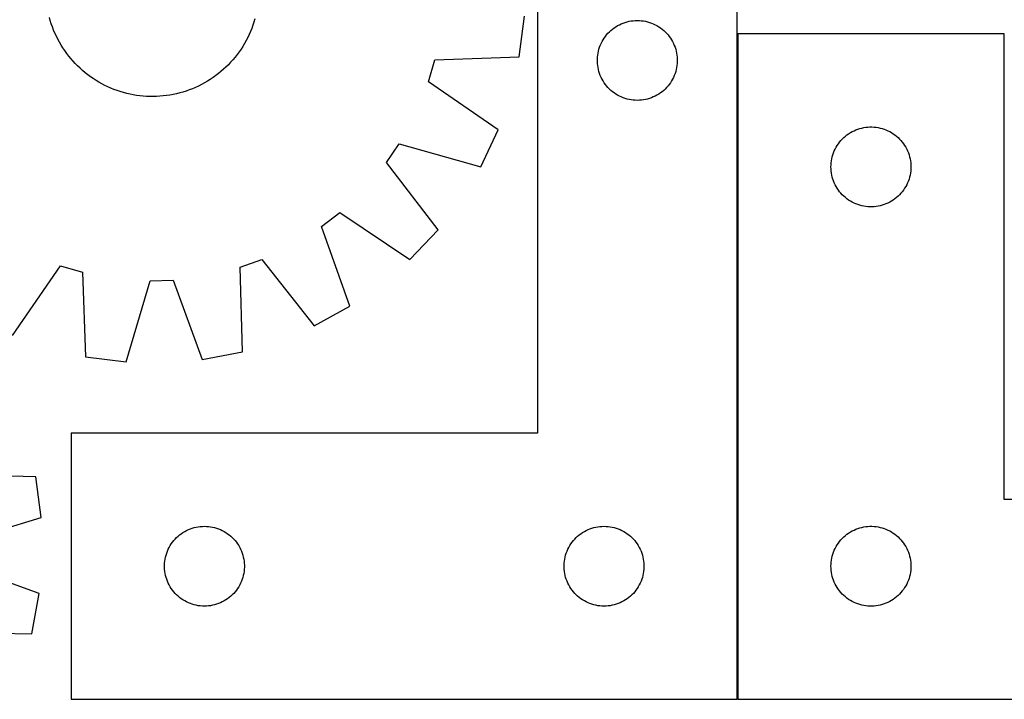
# Model space of a CAD drawing. Header units: millimetres. Extents: x 7 to 1493, y 8 to 2993.
# Tile 10 of 12: x 826 to 1195, y 2583 to 2838. Entities that reach past the tile are written whole.
import ezdxf

# ---------------------------------------------------------------- set-up
doc = ezdxf.new("R2010")
doc.units = ezdxf.units.MM
doc.layers.add('COMMON', color=5, linetype='CONTINUOUS', true_color=0x0000ff)
doc.layers.add('CUT', color=7, linetype='CONTINUOUS', true_color=0x000000)

msp = doc.modelspace()

# ---------------------------------------------------------------- linework, layer by layer
at = {"layer": 'COMMON'}
msp.add_line((1095.281132, 2833.000555), (1095.281132, 2583.000555), dxfattribs=at)
at = {"layer": 'CUT'}
for p, q in [((1020.181132, 2883.000555), (1020.181132, 2683.000555)), ((1095.181132, 2583.000555), (1095.181132, 2883.000555)), ((837.321626, 2837.941757), (836.979707, 2839.15093)), ((1013.37592, 2824.371242), (1015.29381, 2839.637291)), ((837.701358, 2836.743922), (837.321626, 2837.941757)), ((838.118527, 2835.558604), (837.701358, 2836.743922)), ((838.572722, 2834.386976), (838.118527, 2835.558604)), ((912.952128, 2835.02229), (912.481187, 2833.857292)), ((913.386243, 2836.201506), (912.952128, 2835.02229)), ((913.783104, 2837.393777), (913.386243, 2836.201506)), ((914.142319, 2838.597924), (913.783104, 2837.393777)), ((1048.37199, 2834.762352), (1048.989816, 2835.22598)), ((1048.989816, 2835.22598), (1049.630689, 2835.657189)), ((1049.630689, 2835.657189), (1050.292911, 2836.054834)), ((1050.292911, 2836.054834), (1050.974725, 2836.417861)), ((1050.974725, 2836.417861), (1051.674324, 2836.745309)), ((1051.674324, 2836.745309), (1052.389851, 2837.036308)), ((1052.389851, 2837.036308), (1053.11941, 2837.290086)), ((1053.11941, 2837.290086), (1053.861065, 2837.505971)), ((1053.861065, 2837.505971), (1054.612851, 2837.683391)), ((1054.612851, 2837.683391), (1055.372773, 2837.821874)), ((1055.372773, 2837.821874), (1056.138817, 2837.921053)), ((1056.138817, 2837.921053), (1056.908951, 2837.980667)), ((1056.908951, 2837.980667), (1057.681132, 2838.000555)), ((1057.681132, 2838.000555), (1058.453313, 2837.980667)), ((1058.453313, 2837.980667), (1059.223447, 2837.921053)), ((1059.223447, 2837.921053), (1059.989491, 2837.821874)), ((1059.989491, 2837.821874), (1060.749413, 2837.683391)), ((1060.749413, 2837.683391), (1061.501199, 2837.505971)), ((1061.501199, 2837.505971), (1062.242855, 2837.290086)), ((1062.242855, 2837.290086), (1062.972413, 2837.036308)), ((1062.972413, 2837.036308), (1063.687941, 2836.745309)), ((1063.687941, 2836.745309), (1064.387539, 2836.417861)), ((1064.387539, 2836.417861), (1065.069353, 2836.054834)), ((1065.069353, 2836.054834), (1065.731575, 2835.657189)), ((1065.731575, 2835.657189), (1066.372449, 2835.22598)), ((1066.372449, 2835.22598), (1066.990274, 2834.762352)), ((839.063495, 2833.230192), (838.572722, 2834.386976)), ((839.590361, 2832.089394), (839.063495, 2833.230192)), ((840.1528, 2830.965709), (839.590361, 2832.089394)), ((911.430722, 2831.574532), (910.852235, 2830.459023)), ((911.973884, 2832.707661), (911.430722, 2831.574532)), ((912.481187, 2833.857292), (911.973884, 2832.707661)), ((1044.821413, 2830.722447), (1045.235977, 2831.374211)), ((1045.235977, 2831.374211), (1045.683543, 2832.003769)), ((1045.683543, 2832.003769), (1046.162925, 2832.609453)), ((1046.162925, 2832.609453), (1046.672852, 2833.189655)), ((1046.672852, 2833.189655), (1047.21197, 2833.742838)), ((1047.21197, 2833.742838), (1047.77885, 2834.267534)), ((1047.77885, 2834.267534), (1048.37199, 2834.762352)), ((1066.990274, 2834.762352), (1067.583414, 2834.267534)), ((1067.583414, 2834.267534), (1068.150294, 2833.742838)), ((1068.150294, 2833.742838), (1068.689413, 2833.189655)), ((1068.689413, 2833.189655), (1069.199339, 2832.609453)), ((1069.199339, 2832.609453), (1069.678721, 2832.003769)), ((1069.678721, 2832.003769), (1070.126287, 2831.374211)), ((1070.126287, 2831.374211), (1070.540852, 2830.722447)), ((1195.381133, 2833.000555), (1095.381133, 2833.000555)), ((1095.381133, 2833.000555), (1095.381133, 2583.000555)), ((1195.381133, 2658.000555), (1195.381133, 2833.000555)), ((840.750258, 2829.860245), (840.1528, 2830.965709)), ((841.382144, 2828.774092), (840.750258, 2829.860245)), ((842.047835, 2827.708324), (841.382144, 2828.774092)), ((842.746675, 2826.663992), (842.047835, 2827.708324)), ((909.591605, 2828.285252), (908.910707, 2827.229134)), ((910.238994, 2829.362236), (909.591605, 2828.285252)), ((910.852235, 2830.459023), (910.238994, 2829.362236)), ((1043.278884, 2827.19284), (1043.513794, 2827.928691)), ((1043.513794, 2827.928691), (1043.786273, 2828.651474)), ((1043.786273, 2828.651474), (1044.095598, 2829.359271)), ((1044.095598, 2829.359271), (1044.44095, 2830.050206)), ((1044.44095, 2830.050206), (1044.821413, 2830.722447)), ((1070.540852, 2830.722447), (1070.921314, 2830.050206)), ((1070.921314, 2830.050206), (1071.266666, 2829.359271)), ((1071.266666, 2829.359271), (1071.575992, 2828.651474)), ((1071.575992, 2828.651474), (1071.848471, 2827.928691)), ((1071.848471, 2827.928691), (1072.08338, 2827.19284)), ((843.477972, 2825.642126), (842.746675, 2826.663992)), ((844.241007, 2824.643734), (843.477972, 2825.642126)), ((845.035025, 2823.669803), (844.241007, 2824.643734)), ((906.673836, 2824.196294), (905.86594, 2823.233843)), ((907.451102, 2825.183646), (906.673836, 2824.196294)), ((908.196971, 2826.194925), (907.451102, 2825.183646)), ((908.910707, 2827.229134), (908.196971, 2826.194925)), ((981.634032, 2823.176532), (1013.37592, 2824.371242)), ((1042.686105, 2823.386774), (1042.725869, 2824.158187)), ((1042.725869, 2824.158187), (1042.805292, 2824.926531)), ((1042.805292, 2824.926531), (1042.924163, 2825.689767)), ((1042.924163, 2825.689767), (1043.082167, 2826.445871)), ((1043.082167, 2826.445871), (1043.278884, 2827.19284)), ((1072.08338, 2827.19284), (1072.280098, 2826.445871)), ((1072.280098, 2826.445871), (1072.438101, 2825.689767)), ((1072.438101, 2825.689767), (1072.556972, 2824.926531)), ((1072.556972, 2824.926531), (1072.636395, 2824.158187)), ((1072.636395, 2824.158187), (1072.676159, 2823.386774)), ((845.859244, 2822.721294), (845.035025, 2823.669803)), ((846.712849, 2821.799141), (845.859244, 2822.721294)), ((847.594998, 2820.904256), (846.712849, 2821.799141)), ((848.504821, 2820.037522), (847.594998, 2820.904256)), ((903.266592, 2820.505271), (902.34444, 2819.651666)), ((904.161477, 2821.387421), (903.266592, 2820.505271)), ((905.028212, 2822.297244), (904.161477, 2821.387421)), ((905.86594, 2823.233843), (905.028212, 2822.297244)), ((979.247527, 2814.941002), (981.634032, 2823.176532)), ((1042.686105, 2822.614337), (1042.686105, 2823.386774)), ((1042.725869, 2821.842923), (1042.686105, 2822.614337)), ((1042.805292, 2821.07458), (1042.725869, 2821.842923)), ((1042.924163, 2820.311344), (1042.805292, 2821.07458)), ((1043.082167, 2819.555239), (1042.924163, 2820.311344)), ((1072.438101, 2820.311344), (1072.280098, 2819.555239)), ((1072.556972, 2821.07458), (1072.438101, 2820.311344)), ((1072.636395, 2821.842923), (1072.556972, 2821.07458)), ((1072.676159, 2822.614337), (1072.636395, 2821.842923)), ((1072.676159, 2823.386774), (1072.676159, 2822.614337)), ((849.44142, 2819.199793), (848.504821, 2820.037522)), ((850.403871, 2818.391897), (849.44142, 2819.199793)), ((851.391223, 2817.614631), (850.403871, 2818.391897)), ((852.402503, 2816.868762), (851.391223, 2817.614631)), ((853.436712, 2816.155027), (852.402503, 2816.868762)), ((898.401742, 2816.539097), (897.357409, 2815.840258)), ((899.423608, 2817.270395), (898.401742, 2816.539097)), ((900.421999, 2818.03343), (899.423608, 2817.270395)), ((901.39593, 2818.827448), (900.421999, 2818.03343)), ((902.34444, 2819.651666), (901.39593, 2818.827448)), ((1043.278884, 2818.808271), (1043.082167, 2819.555239)), ((1043.513794, 2818.07242), (1043.278884, 2818.808271)), ((1043.786273, 2817.349637), (1043.513794, 2818.07242)), ((1044.095598, 2816.641839), (1043.786273, 2817.349637)), ((1044.44095, 2815.950904), (1044.095598, 2816.641839)), ((1071.266666, 2816.641839), (1070.921314, 2815.950904)), ((1071.575992, 2817.349637), (1071.266666, 2816.641839)), ((1071.848471, 2818.07242), (1071.575992, 2817.349637)), ((1072.08338, 2818.808271), (1071.848471, 2818.07242)), ((1072.280098, 2819.555239), (1072.08338, 2818.808271)), ((854.492829, 2815.474128), (853.436712, 2816.155027)), ((855.569813, 2814.826739), (854.492829, 2815.474128)), ((856.666601, 2814.213499), (855.569813, 2814.826739)), ((857.782109, 2813.635012), (856.666601, 2814.213499)), ((858.915238, 2813.091849), (857.782109, 2813.635012)), ((860.064869, 2812.584547), (858.915238, 2813.091849)), ((891.835542, 2812.855917), (890.678758, 2812.365145)), ((892.976339, 2813.382783), (891.835542, 2812.855917)), ((894.100025, 2813.945223), (892.976339, 2813.382783)), ((895.205489, 2814.54268), (894.100025, 2813.945223)), ((896.291641, 2815.174566), (895.205489, 2814.54268)), ((897.357409, 2815.840258), (896.291641, 2815.174566)), ((1005.432674, 2796.960101), (979.247527, 2814.941002)), ((1044.821413, 2815.278663), (1044.44095, 2815.950904)), ((1045.235977, 2814.626899), (1044.821413, 2815.278663)), ((1045.683543, 2813.997341), (1045.235977, 2814.626899)), ((1046.162925, 2813.391658), (1045.683543, 2813.997341)), ((1046.672852, 2812.811455), (1046.162925, 2813.391658)), ((1047.21197, 2812.258272), (1046.672852, 2812.811455)), ((1068.689413, 2812.811455), (1068.150294, 2812.258272)), ((1069.199339, 2813.391658), (1068.689413, 2812.811455)), ((1069.678721, 2813.997341), (1069.199339, 2813.391658)), ((1070.126287, 2814.626899), (1069.678721, 2813.997341)), ((1070.540852, 2815.278663), (1070.126287, 2814.626899)), ((1070.921314, 2815.950904), (1070.540852, 2815.278663)), ((861.229868, 2812.113606), (860.064869, 2812.584547)), ((862.409084, 2811.679491), (861.229868, 2812.113606)), ((863.601354, 2811.28263), (862.409084, 2811.679491)), ((864.805502, 2810.923415), (863.601354, 2811.28263)), ((866.020338, 2810.6022), (864.805502, 2810.923415)), ((867.244665, 2810.319303), (866.020338, 2810.6022)), ((868.477274, 2810.075003), (867.244665, 2810.319303)), ((869.716948, 2809.86954), (868.477274, 2810.075003)), ((870.962464, 2809.703118), (869.716948, 2809.86954)), ((872.212593, 2809.5759), (870.962464, 2809.703118)), ((873.466101, 2809.488013), (872.212593, 2809.5759)), ((874.721751, 2809.439543), (873.466101, 2809.488013)), ((875.978305, 2809.430537), (874.721751, 2809.439543)), ((877.23452, 2809.461005), (875.978305, 2809.430537)), ((878.48916, 2809.530917), (877.23452, 2809.461005)), ((879.740983, 2809.640204), (878.48916, 2809.530917)), ((880.988757, 2809.788758), (879.740983, 2809.640204)), ((882.231249, 2809.976431), (880.988757, 2809.788758)), ((883.467232, 2810.20304), (882.231249, 2809.976431)), ((884.695488, 2810.46836), (883.467232, 2810.20304)), ((885.914804, 2810.772129), (884.695488, 2810.46836)), ((887.123976, 2811.114049), (885.914804, 2810.772129)), ((888.321812, 2811.49378), (887.123976, 2811.114049)), ((889.507129, 2811.91095), (888.321812, 2811.49378)), ((890.678758, 2812.365145), (889.507129, 2811.91095)), ((1047.77885, 2811.733576), (1047.21197, 2812.258272)), ((1048.37199, 2811.238758), (1047.77885, 2811.733576)), ((1048.989816, 2810.77513), (1048.37199, 2811.238758)), ((1049.630689, 2810.343922), (1048.989816, 2810.77513)), ((1050.292911, 2809.946277), (1049.630689, 2810.343922)), ((1050.974725, 2809.583249), (1050.292911, 2809.946277)), ((1051.674324, 2809.255802), (1050.974725, 2809.583249)), ((1052.389851, 2808.964803), (1051.674324, 2809.255802)), ((1063.687941, 2809.255802), (1062.972413, 2808.964803)), ((1064.387539, 2809.583249), (1063.687941, 2809.255802)), ((1065.069353, 2809.946277), (1064.387539, 2809.583249)), ((1065.731575, 2810.343922), (1065.069353, 2809.946277)), ((1066.372449, 2810.77513), (1065.731575, 2810.343922)), ((1066.990274, 2811.238758), (1066.372449, 2810.77513)), ((1067.583414, 2811.733576), (1066.990274, 2811.238758)), ((1068.150294, 2812.258272), (1067.583414, 2811.733576)), ((1053.11941, 2808.711025), (1052.389851, 2808.964803)), ((1053.861065, 2808.495139), (1053.11941, 2808.711025)), ((1054.612851, 2808.31772), (1053.861065, 2808.495139)), ((1055.372773, 2808.179237), (1054.612851, 2808.31772)), ((1056.138817, 2808.080057), (1055.372773, 2808.179237)), ((1056.908951, 2808.020444), (1056.138817, 2808.080057)), ((1057.681132, 2808.000555), (1056.908951, 2808.020444)), ((1058.453313, 2808.020444), (1057.681132, 2808.000555)), ((1059.223447, 2808.080057), (1058.453313, 2808.020444)), ((1059.989491, 2808.179237), (1059.223447, 2808.080057)), ((1060.749413, 2808.31772), (1059.989491, 2808.179237)), ((1061.501199, 2808.495139), (1060.749413, 2808.31772)), ((1062.242855, 2808.711025), (1061.501199, 2808.495139)), ((1062.972413, 2808.964803), (1062.242855, 2808.711025)), ((1144.223501, 2797.955818), (1144.994914, 2797.995582)), ((1144.994914, 2797.995582), (1145.767352, 2797.995582)), ((1145.767352, 2797.995582), (1146.538765, 2797.955818)), ((998.891183, 2783.033887), (1005.432674, 2796.960101)), ((1135.192033, 2794.008836), (1135.772235, 2794.518762)), ((1135.772235, 2794.518762), (1136.377919, 2794.998144)), ((1136.377919, 2794.998144), (1137.007477, 2795.44571)), ((1137.007477, 2795.44571), (1137.659241, 2795.860275)), ((1137.659241, 2795.860275), (1138.331482, 2796.240737)), ((1138.331482, 2796.240737), (1139.022417, 2796.586089)), ((1139.022417, 2796.586089), (1139.730215, 2796.895415)), ((1139.730215, 2796.895415), (1140.452997, 2797.167894)), ((1140.452997, 2797.167894), (1141.188849, 2797.402803)), ((1141.188849, 2797.402803), (1141.935817, 2797.599521)), ((1141.935817, 2797.599521), (1142.691922, 2797.757525)), ((1142.691922, 2797.757525), (1143.455158, 2797.876395)), ((1143.455158, 2797.876395), (1144.223501, 2797.955818)), ((1146.538765, 2797.955818), (1147.307108, 2797.876395)), ((1147.307108, 2797.876395), (1148.070345, 2797.757525)), ((1148.070345, 2797.757525), (1148.826449, 2797.599521)), ((1148.826449, 2797.599521), (1149.573418, 2797.402803)), ((1149.573418, 2797.402803), (1150.309269, 2797.167894)), ((1150.309269, 2797.167894), (1151.032052, 2796.895415)), ((1151.032052, 2796.895415), (1151.739849, 2796.586089)), ((1151.739849, 2796.586089), (1152.430784, 2796.240737)), ((1152.430784, 2796.240737), (1153.103025, 2795.860275)), ((1153.103025, 2795.860275), (1153.754789, 2795.44571)), ((1153.754789, 2795.44571), (1154.384347, 2794.998144)), ((1154.384347, 2794.998144), (1154.990031, 2794.518762)), ((1154.990031, 2794.518762), (1155.570233, 2794.008836)), ((963.519048, 2784.611449), (968.333668, 2791.706433)), ((968.333668, 2791.706433), (998.891183, 2783.033887)), ((1132.326855, 2790.388776), (1132.7245, 2791.050998)), ((1132.7245, 2791.050998), (1133.155708, 2791.691872)), ((1133.155708, 2791.691872), (1133.619336, 2792.309697)), ((1133.619336, 2792.309697), (1134.114154, 2792.902837)), ((1134.114154, 2792.902837), (1134.63885, 2793.469718)), ((1134.63885, 2793.469718), (1135.192033, 2794.008836)), ((1155.570233, 2794.008836), (1156.123416, 2793.469718)), ((1156.123416, 2793.469718), (1156.648112, 2792.902837)), ((1156.648112, 2792.902837), (1157.14293, 2792.309697)), ((1157.14293, 2792.309697), (1157.606558, 2791.691872)), ((1157.606558, 2791.691872), (1158.037767, 2791.050998)), ((1158.037767, 2791.050998), (1158.435412, 2790.388776)), ((1130.875717, 2786.820622), (1131.091602, 2787.562278)), ((1131.091602, 2787.562278), (1131.345381, 2788.291837)), ((1131.345381, 2788.291837), (1131.63638, 2789.007364)), ((1131.63638, 2789.007364), (1131.963827, 2789.706962)), ((1131.963827, 2789.706962), (1132.326855, 2790.388776)), ((1158.435412, 2790.388776), (1158.798439, 2789.706962)), ((1158.798439, 2789.706962), (1159.125887, 2789.007364)), ((1159.125887, 2789.007364), (1159.416885, 2788.291837)), ((1159.416885, 2788.291837), (1159.670664, 2787.562278)), ((1159.670664, 2787.562278), (1159.886549, 2786.820622)), ((982.866199, 2759.41894), (963.519048, 2784.611449)), ((1130.381133, 2783.000555), (1130.401022, 2783.772737)), ((1130.401022, 2783.772737), (1130.460635, 2784.54287)), ((1130.460635, 2784.54287), (1130.559815, 2785.308914)), ((1130.559815, 2785.308914), (1130.698298, 2786.068836)), ((1130.698298, 2786.068836), (1130.875717, 2786.820622)), ((1159.886549, 2786.820622), (1160.063968, 2786.068836)), ((1160.063968, 2786.068836), (1160.202452, 2785.308914)), ((1160.202452, 2785.308914), (1160.301631, 2784.54287)), ((1160.301631, 2784.54287), (1160.361244, 2783.772737)), ((1160.361244, 2783.772737), (1160.381133, 2783.000555)), ((1130.401022, 2782.228374), (1130.381133, 2783.000555)), ((1130.460635, 2781.45824), (1130.401022, 2782.228374)), ((1130.559815, 2780.692197), (1130.460635, 2781.45824)), ((1130.698298, 2779.932274), (1130.559815, 2780.692197)), ((1130.875717, 2779.180488), (1130.698298, 2779.932274)), ((1160.063968, 2779.932274), (1159.886549, 2779.180488)), ((1160.202452, 2780.692197), (1160.063968, 2779.932274)), ((1160.301631, 2781.45824), (1160.202452, 2780.692197)), ((1160.361244, 2782.228374), (1160.301631, 2781.45824)), ((1160.381133, 2783.000555), (1160.361244, 2782.228374)), ((1131.091602, 2778.438833), (1130.875717, 2779.180488)), ((1131.345381, 2777.709274), (1131.091602, 2778.438833)), ((1131.63638, 2776.993747), (1131.345381, 2777.709274)), ((1131.963827, 2776.294148), (1131.63638, 2776.993747)), ((1132.326855, 2775.612334), (1131.963827, 2776.294148)), ((1158.798439, 2776.294148), (1158.435412, 2775.612334)), ((1159.125887, 2776.993747), (1158.798439, 2776.294148)), ((1159.416885, 2777.709274), (1159.125887, 2776.993747)), ((1159.670664, 2778.438833), (1159.416885, 2777.709274)), ((1159.886549, 2779.180488), (1159.670664, 2778.438833)), ((1132.7245, 2774.950112), (1132.326855, 2775.612334)), ((1133.155708, 2774.309239), (1132.7245, 2774.950112)), ((1133.619336, 2773.691413), (1133.155708, 2774.309239)), ((1134.114154, 2773.098273), (1133.619336, 2773.691413)), ((1134.63885, 2772.531393), (1134.114154, 2773.098273)), ((1135.192033, 2771.992275), (1134.63885, 2772.531393)), ((1156.123416, 2772.531393), (1155.570233, 2771.992275)), ((1156.648112, 2773.098273), (1156.123416, 2772.531393)), ((1157.14293, 2773.691413), (1156.648112, 2773.098273)), ((1157.606558, 2774.309239), (1157.14293, 2773.691413)), ((1158.037767, 2774.950112), (1157.606558, 2774.309239)), ((1158.435412, 2775.612334), (1158.037767, 2774.950112)), ((1135.772235, 2771.482349), (1135.192033, 2771.992275)), ((1136.377919, 2771.002967), (1135.772235, 2771.482349)), ((1137.007477, 2770.5554), (1136.377919, 2771.002967)), ((1137.659241, 2770.140836), (1137.007477, 2770.5554)), ((1138.331482, 2769.760373), (1137.659241, 2770.140836)), ((1139.022417, 2769.415021), (1138.331482, 2769.760373)), ((1139.730215, 2769.105696), (1139.022417, 2769.415021)), ((1140.452997, 2768.833217), (1139.730215, 2769.105696)), ((1141.188849, 2768.598307), (1140.452997, 2768.833217)), ((1141.935817, 2768.40159), (1141.188849, 2768.598307)), ((1142.691922, 2768.243586), (1141.935817, 2768.40159)), ((1148.826449, 2768.40159), (1148.070345, 2768.243586)), ((1149.573418, 2768.598307), (1148.826449, 2768.40159)), ((1150.309269, 2768.833217), (1149.573418, 2768.598307)), ((1151.032052, 2769.105696), (1150.309269, 2768.833217)), ((1151.739849, 2769.415021), (1151.032052, 2769.105696)), ((1152.430784, 2769.760373), (1151.739849, 2769.415021)), ((1153.103025, 2770.140836), (1152.430784, 2769.760373)), ((1153.754789, 2770.5554), (1153.103025, 2770.140836)), ((1154.384347, 2771.002967), (1153.754789, 2770.5554)), ((1154.990031, 2771.482349), (1154.384347, 2771.002967)), ((1155.570233, 2771.992275), (1154.990031, 2771.482349)), ((939.188028, 2760.626696), (945.959475, 2765.886628)), ((945.959475, 2765.886628), (972.341435, 2748.195755)), ((1143.455158, 2768.124715), (1142.691922, 2768.243586)), ((1144.223501, 2768.045292), (1143.455158, 2768.124715)), ((1144.994914, 2768.005528), (1144.223501, 2768.045292)), ((1145.767352, 2768.005528), (1144.994914, 2768.005528)), ((1146.538765, 2768.045292), (1145.767352, 2768.005528)), ((1147.307108, 2768.124715), (1146.538765, 2768.045292)), ((1148.070345, 2768.243586), (1147.307108, 2768.124715)), ((949.803349, 2730.688598), (939.188028, 2760.626696)), ((972.341435, 2748.195755), (982.866199, 2759.41894)), ((908.636158, 2745.33454), (916.701595, 2748.24454)), ((916.701595, 2748.24454), (936.325549, 2723.267046)), ((823.167678, 2719.633059), (841.148579, 2745.818207)), ((841.148579, 2745.818207), (849.38411, 2743.431701)), ((849.38411, 2743.431701), (850.57882, 2711.689814)), ((909.480547, 2713.581402), (908.636158, 2745.33454)), ((865.844868, 2709.771923), (874.854066, 2740.231882)), ((874.854066, 2740.231882), (883.423992, 2740.5071)), ((883.423992, 2740.5071), (894.369011, 2710.687956)), ((936.325549, 2723.267046), (949.803349, 2730.688598)), ((894.369011, 2710.687956), (909.480547, 2713.581402)), ((850.57882, 2711.689814), (865.844868, 2709.771923)), ((1020.181132, 2683.000555), (845.181132, 2683.000555)), ((845.181132, 2683.000555), (845.181132, 2583.000555)), ((831.830965, 2666.522225), (800.081101, 2667.481865)), ((833.861843, 2651.270796), (831.830965, 2666.522225)), ((1395.381133, 2658.000555), (1195.381133, 2658.000555)), ((803.469428, 2642.0363), (833.861843, 2651.270796)), ((888.474725, 2646.417861), (889.174324, 2646.745309)), ((889.174324, 2646.745309), (889.889851, 2647.036308)), ((889.889851, 2647.036308), (890.61941, 2647.290086)), ((890.61941, 2647.290086), (891.361065, 2647.505971)), ((891.361065, 2647.505971), (892.112851, 2647.683391)), ((892.112851, 2647.683391), (892.872773, 2647.821874)), ((892.872773, 2647.821874), (893.638817, 2647.921053)), ((893.638817, 2647.921053), (894.408951, 2647.980667)), ((894.408951, 2647.980667), (895.181132, 2648.000555)), ((895.181132, 2648.000555), (895.953313, 2647.980667)), ((895.953313, 2647.980667), (896.723447, 2647.921053)), ((896.723447, 2647.921053), (897.489491, 2647.821874)), ((897.489491, 2647.821874), (898.249413, 2647.683391)), ((898.249413, 2647.683391), (899.001199, 2647.505971)), ((899.001199, 2647.505971), (899.742855, 2647.290086)), ((899.742855, 2647.290086), (900.472413, 2647.036308)), ((900.472413, 2647.036308), (901.187941, 2646.745309)), ((901.187941, 2646.745309), (901.887539, 2646.417861)), ((1038.474725, 2646.417861), (1039.174324, 2646.745309)), ((1039.174324, 2646.745309), (1039.889851, 2647.036308)), ((1039.889851, 2647.036308), (1040.61941, 2647.290086)), ((1040.61941, 2647.290086), (1041.361065, 2647.505971)), ((1041.361065, 2647.505971), (1042.112851, 2647.683391)), ((1042.112851, 2647.683391), (1042.872773, 2647.821874)), ((1042.872773, 2647.821874), (1043.638817, 2647.921053)), ((1043.638817, 2647.921053), (1044.408951, 2647.980667)), ((1044.408951, 2647.980667), (1045.181132, 2648.000555)), ((1045.181132, 2648.000555), (1045.953313, 2647.980667)), ((1045.953313, 2647.980667), (1046.723447, 2647.921053)), ((1046.723447, 2647.921053), (1047.489491, 2647.821874)), ((1047.489491, 2647.821874), (1048.249413, 2647.683391)), ((1048.249413, 2647.683391), (1049.001199, 2647.505971)), ((1049.001199, 2647.505971), (1049.742855, 2647.290086)), ((1049.742855, 2647.290086), (1050.472413, 2647.036308)), ((1050.472413, 2647.036308), (1051.187941, 2646.745309)), ((1051.187941, 2646.745309), (1051.887539, 2646.417861)), ((1138.331482, 2646.240737), (1139.022417, 2646.586089)), ((1139.022417, 2646.586089), (1139.730215, 2646.895415)), ((1139.730215, 2646.895415), (1140.452997, 2647.167894)), ((1140.452997, 2647.167894), (1141.188849, 2647.402803)), ((1141.188849, 2647.402803), (1141.935817, 2647.599521)), ((1141.935817, 2647.599521), (1142.691922, 2647.757525)), ((1142.691922, 2647.757525), (1143.455158, 2647.876395)), ((1143.455158, 2647.876395), (1144.223501, 2647.955818)), ((1144.223501, 2647.955818), (1144.994914, 2647.995582)), ((1144.994914, 2647.995582), (1145.767352, 2647.995582)), ((1145.767352, 2647.995582), (1146.538765, 2647.955818)), ((1146.538765, 2647.955818), (1147.307108, 2647.876395)), ((1147.307108, 2647.876395), (1148.070345, 2647.757525)), ((1148.070345, 2647.757525), (1148.826449, 2647.599521)), ((1148.826449, 2647.599521), (1149.573418, 2647.402803)), ((1149.573418, 2647.402803), (1150.309269, 2647.167894)), ((1150.309269, 2647.167894), (1151.032052, 2646.895415)), ((1151.032052, 2646.895415), (1151.739849, 2646.586089)), ((1151.739849, 2646.586089), (1152.430784, 2646.240737)), ((883.662925, 2642.609453), (884.172852, 2643.189655)), ((884.172852, 2643.189655), (884.71197, 2643.742838)), ((884.71197, 2643.742838), (885.27885, 2644.267534)), ((885.27885, 2644.267534), (885.87199, 2644.762352)), ((885.87199, 2644.762352), (886.489816, 2645.22598)), ((886.489816, 2645.22598), (887.130689, 2645.657189)), ((887.130689, 2645.657189), (887.792911, 2646.054834)), ((887.792911, 2646.054834), (888.474725, 2646.417861)), ((901.887539, 2646.417861), (902.569353, 2646.054834)), ((902.569353, 2646.054834), (903.231575, 2645.657189)), ((903.231575, 2645.657189), (903.872449, 2645.22598)), ((903.872449, 2645.22598), (904.490274, 2644.762352)), ((904.490274, 2644.762352), (905.083414, 2644.267534)), ((905.083414, 2644.267534), (905.650294, 2643.742838)), ((905.650294, 2643.742838), (906.189413, 2643.189655)), ((906.189413, 2643.189655), (906.699339, 2642.609453)), ((1033.662925, 2642.609453), (1034.172852, 2643.189655)), ((1034.172852, 2643.189655), (1034.71197, 2643.742838)), ((1034.71197, 2643.742838), (1035.27885, 2644.267534)), ((1035.27885, 2644.267534), (1035.87199, 2644.762352)), ((1035.87199, 2644.762352), (1036.489816, 2645.22598)), ((1036.489816, 2645.22598), (1037.130689, 2645.657189)), ((1037.130689, 2645.657189), (1037.792911, 2646.054834)), ((1037.792911, 2646.054834), (1038.474725, 2646.417861)), ((1051.887539, 2646.417861), (1052.569353, 2646.054834)), ((1052.569353, 2646.054834), (1053.231575, 2645.657189)), ((1053.231575, 2645.657189), (1053.872449, 2645.22598)), ((1053.872449, 2645.22598), (1054.490274, 2644.762352)), ((1054.490274, 2644.762352), (1055.083414, 2644.267534)), ((1055.083414, 2644.267534), (1055.650294, 2643.742838)), ((1055.650294, 2643.742838), (1056.189413, 2643.189655)), ((1056.189413, 2643.189655), (1056.699339, 2642.609453)), ((1133.619336, 2642.309697), (1134.114154, 2642.902837)), ((1134.114154, 2642.902837), (1134.63885, 2643.469718)), ((1134.63885, 2643.469718), (1135.192033, 2644.008836)), ((1135.192033, 2644.008836), (1135.772235, 2644.518762)), ((1135.772235, 2644.518762), (1136.377919, 2644.998144)), ((1136.377919, 2644.998144), (1137.007477, 2645.44571)), ((1137.007477, 2645.44571), (1137.659241, 2645.860275)), ((1137.659241, 2645.860275), (1138.331482, 2646.240737)), ((1152.430784, 2646.240737), (1153.103025, 2645.860275)), ((1153.103025, 2645.860275), (1153.754789, 2645.44571)), ((1153.754789, 2645.44571), (1154.384347, 2644.998144)), ((1154.384347, 2644.998144), (1154.990031, 2644.518762)), ((1154.990031, 2644.518762), (1155.570233, 2644.008836)), ((1155.570233, 2644.008836), (1156.123416, 2643.469718)), ((1156.123416, 2643.469718), (1156.648112, 2642.902837)), ((1156.648112, 2642.902837), (1157.14293, 2642.309697)), ((881.286273, 2638.651474), (881.595598, 2639.359271)), ((881.595598, 2639.359271), (881.94095, 2640.050206)), ((881.94095, 2640.050206), (882.321413, 2640.722447)), ((882.321413, 2640.722447), (882.735977, 2641.374211)), ((882.735977, 2641.374211), (883.183543, 2642.003769)), ((883.183543, 2642.003769), (883.662925, 2642.609453)), ((906.699339, 2642.609453), (907.178721, 2642.003769)), ((907.178721, 2642.003769), (907.626287, 2641.374211)), ((907.626287, 2641.374211), (908.040852, 2640.722447)), ((908.040852, 2640.722447), (908.421314, 2640.050206)), ((908.421314, 2640.050206), (908.766666, 2639.359271)), ((908.766666, 2639.359271), (909.075992, 2638.651474)), ((1031.286273, 2638.651474), (1031.595598, 2639.359271)), ((1031.595598, 2639.359271), (1031.94095, 2640.050206)), ((1031.94095, 2640.050206), (1032.321413, 2640.722447)), ((1032.321413, 2640.722447), (1032.735977, 2641.374211)), ((1032.735977, 2641.374211), (1033.183543, 2642.003769)), ((1033.183543, 2642.003769), (1033.662925, 2642.609453)), ((1056.699339, 2642.609453), (1057.178721, 2642.003769)), ((1057.178721, 2642.003769), (1057.626287, 2641.374211)), ((1057.626287, 2641.374211), (1058.040852, 2640.722447)), ((1058.040852, 2640.722447), (1058.421314, 2640.050206)), ((1058.421314, 2640.050206), (1058.766666, 2639.359271)), ((1058.766666, 2639.359271), (1059.075992, 2638.651474)), ((1131.63638, 2639.007364), (1131.963827, 2639.706962)), ((1131.963827, 2639.706962), (1132.326855, 2640.388776)), ((1132.326855, 2640.388776), (1132.7245, 2641.050998)), ((1132.7245, 2641.050998), (1133.155708, 2641.691872)), ((1133.155708, 2641.691872), (1133.619336, 2642.309697)), ((1157.14293, 2642.309697), (1157.606558, 2641.691872)), ((1157.606558, 2641.691872), (1158.037767, 2641.050998)), ((1158.037767, 2641.050998), (1158.435412, 2640.388776)), ((1158.435412, 2640.388776), (1158.798439, 2639.706962)), ((1158.798439, 2639.706962), (1159.125887, 2639.007364)), ((880.305292, 2634.926531), (880.424163, 2635.689767)), ((880.424163, 2635.689767), (880.582167, 2636.445871)), ((880.582167, 2636.445871), (880.778884, 2637.19284)), ((880.778884, 2637.19284), (881.013794, 2637.928691)), ((881.013794, 2637.928691), (881.286273, 2638.651474)), ((909.075992, 2638.651474), (909.348471, 2637.928691)), ((909.348471, 2637.928691), (909.58338, 2637.19284)), ((909.58338, 2637.19284), (909.780098, 2636.445871)), ((909.780098, 2636.445871), (909.938101, 2635.689767)), ((909.938101, 2635.689767), (910.056972, 2634.926531)), ((1030.305292, 2634.926531), (1030.424163, 2635.689767)), ((1030.424163, 2635.689767), (1030.582167, 2636.445871)), ((1030.582167, 2636.445871), (1030.778884, 2637.19284)), ((1030.778884, 2637.19284), (1031.013794, 2637.928691)), ((1031.013794, 2637.928691), (1031.286273, 2638.651474)), ((1059.075992, 2638.651474), (1059.348471, 2637.928691)), ((1059.348471, 2637.928691), (1059.58338, 2637.19284)), ((1059.58338, 2637.19284), (1059.780098, 2636.445871)), ((1059.780098, 2636.445871), (1059.938101, 2635.689767)), ((1059.938101, 2635.689767), (1060.056972, 2634.926531)), ((1130.559815, 2635.308914), (1130.698298, 2636.068836)), ((1130.698298, 2636.068836), (1130.875717, 2636.820622)), ((1130.875717, 2636.820622), (1131.091602, 2637.562278)), ((1131.091602, 2637.562278), (1131.345381, 2638.291837)), ((1131.345381, 2638.291837), (1131.63638, 2639.007364)), ((1159.125887, 2639.007364), (1159.416885, 2638.291837)), ((1159.416885, 2638.291837), (1159.670664, 2637.562278)), ((1159.670664, 2637.562278), (1159.886549, 2636.820622)), ((1159.886549, 2636.820622), (1160.063968, 2636.068836)), ((1160.063968, 2636.068836), (1160.202452, 2635.308914)), ((833.157045, 2622.740652), (803.257676, 2633.464572)), ((880.186105, 2633.386774), (880.225869, 2634.158187)), ((880.186105, 2632.614337), (880.186105, 2633.386774)), ((880.225869, 2631.842923), (880.186105, 2632.614337)), ((880.225869, 2634.158187), (880.305292, 2634.926531)), ((880.305292, 2631.07458), (880.225869, 2631.842923)), ((910.056972, 2634.926531), (910.136395, 2634.158187)), ((910.136395, 2631.842923), (910.056972, 2631.07458)), ((910.136395, 2634.158187), (910.176159, 2633.386774)), ((910.176159, 2632.614337), (910.136395, 2631.842923)), ((910.176159, 2633.386774), (910.176159, 2632.614337)), ((1030.186105, 2633.386774), (1030.225869, 2634.158187)), ((1030.186105, 2632.614337), (1030.186105, 2633.386774)), ((1030.225869, 2631.842923), (1030.186105, 2632.614337)), ((1030.225869, 2634.158187), (1030.305292, 2634.926531)), ((1030.305292, 2631.07458), (1030.225869, 2631.842923)), ((1060.056972, 2634.926531), (1060.136395, 2634.158187)), ((1060.136395, 2631.842923), (1060.056972, 2631.07458)), ((1060.136395, 2634.158187), (1060.176159, 2633.386774)), ((1060.176159, 2632.614337), (1060.136395, 2631.842923)), ((1060.176159, 2633.386774), (1060.176159, 2632.614337)), ((1130.381133, 2633.000555), (1130.401022, 2633.772737)), ((1130.401022, 2632.228374), (1130.381133, 2633.000555)), ((1130.401022, 2633.772737), (1130.460635, 2634.54287)), ((1130.460635, 2631.45824), (1130.401022, 2632.228374)), ((1130.460635, 2634.54287), (1130.559815, 2635.308914)), ((1160.202452, 2635.308914), (1160.301631, 2634.54287)), ((1160.301631, 2634.54287), (1160.361244, 2633.772737)), ((1160.361244, 2632.228374), (1160.301631, 2631.45824)), ((1160.361244, 2633.772737), (1160.381133, 2633.000555)), ((1160.381133, 2633.000555), (1160.361244, 2632.228374)), ((880.424163, 2630.311344), (880.305292, 2631.07458)), ((880.582167, 2629.555239), (880.424163, 2630.311344)), ((880.778884, 2628.808271), (880.582167, 2629.555239)), ((881.013794, 2628.07242), (880.778884, 2628.808271)), ((881.286273, 2627.349637), (881.013794, 2628.07242)), ((909.348471, 2628.07242), (909.075992, 2627.349637)), ((909.58338, 2628.808271), (909.348471, 2628.07242)), ((909.780098, 2629.555239), (909.58338, 2628.808271)), ((909.938101, 2630.311344), (909.780098, 2629.555239)), ((910.056972, 2631.07458), (909.938101, 2630.311344)), ((1030.424163, 2630.311344), (1030.305292, 2631.07458)), ((1030.582167, 2629.555239), (1030.424163, 2630.311344)), ((1030.778884, 2628.808271), (1030.582167, 2629.555239)), ((1031.013794, 2628.07242), (1030.778884, 2628.808271)), ((1031.286273, 2627.349637), (1031.013794, 2628.07242)), ((1059.348471, 2628.07242), (1059.075992, 2627.349637)), ((1059.58338, 2628.808271), (1059.348471, 2628.07242)), ((1059.780098, 2629.555239), (1059.58338, 2628.808271)), ((1059.938101, 2630.311344), (1059.780098, 2629.555239)), ((1060.056972, 2631.07458), (1059.938101, 2630.311344)), ((1130.559815, 2630.692197), (1130.460635, 2631.45824)), ((1130.698298, 2629.932274), (1130.559815, 2630.692197)), ((1130.875717, 2629.180488), (1130.698298, 2629.932274)), ((1131.091602, 2628.438833), (1130.875717, 2629.180488)), ((1131.345381, 2627.709274), (1131.091602, 2628.438833)), ((1159.670664, 2628.438833), (1159.416885, 2627.709274)), ((1159.886549, 2629.180488), (1159.670664, 2628.438833)), ((1160.063968, 2629.932274), (1159.886549, 2629.180488)), ((1160.202452, 2630.692197), (1160.063968, 2629.932274)), ((1160.301631, 2631.45824), (1160.202452, 2630.692197)), ((881.595598, 2626.641839), (881.286273, 2627.349637)), ((881.94095, 2625.950904), (881.595598, 2626.641839)), ((882.321413, 2625.278663), (881.94095, 2625.950904)), ((882.735977, 2624.626899), (882.321413, 2625.278663)), ((883.183543, 2623.997341), (882.735977, 2624.626899)), ((907.626287, 2624.626899), (907.178721, 2623.997341)), ((908.040852, 2625.278663), (907.626287, 2624.626899)), ((908.421314, 2625.950904), (908.040852, 2625.278663)), ((908.766666, 2626.641839), (908.421314, 2625.950904)), ((909.075992, 2627.349637), (908.766666, 2626.641839)), ((1031.595598, 2626.641839), (1031.286273, 2627.349637)), ((1031.94095, 2625.950904), (1031.595598, 2626.641839)), ((1032.321413, 2625.278663), (1031.94095, 2625.950904)), ((1032.735977, 2624.626899), (1032.321413, 2625.278663)), ((1033.183543, 2623.997341), (1032.735977, 2624.626899)), ((1057.626287, 2624.626899), (1057.178721, 2623.997341)), ((1058.040852, 2625.278663), (1057.626287, 2624.626899)), ((1058.421314, 2625.950904), (1058.040852, 2625.278663)), ((1058.766666, 2626.641839), (1058.421314, 2625.950904)), ((1059.075992, 2627.349637), (1058.766666, 2626.641839)), ((1131.63638, 2626.993747), (1131.345381, 2627.709274)), ((1131.963827, 2626.294148), (1131.63638, 2626.993747)), ((1132.326855, 2625.612334), (1131.963827, 2626.294148)), ((1132.7245, 2624.950112), (1132.326855, 2625.612334)), ((1133.155708, 2624.309239), (1132.7245, 2624.950112)), ((1133.619336, 2623.691413), (1133.155708, 2624.309239)), ((1157.606558, 2624.309239), (1157.14293, 2623.691413)), ((1158.037767, 2624.950112), (1157.606558, 2624.309239)), ((1158.435412, 2625.612334), (1158.037767, 2624.950112)), ((1158.798439, 2626.294148), (1158.435412, 2625.612334)), ((1159.125887, 2626.993747), (1158.798439, 2626.294148)), ((1159.416885, 2627.709274), (1159.125887, 2626.993747)), ((830.375574, 2607.608106), (833.157045, 2622.740652)), ((883.662925, 2623.391658), (883.183543, 2623.997341)), ((884.172852, 2622.811455), (883.662925, 2623.391658)), ((884.71197, 2622.258272), (884.172852, 2622.811455)), ((885.27885, 2621.733576), (884.71197, 2622.258272)), ((885.87199, 2621.238758), (885.27885, 2621.733576)), ((886.489816, 2620.77513), (885.87199, 2621.238758)), ((887.130689, 2620.343922), (886.489816, 2620.77513)), ((903.872449, 2620.77513), (903.231575, 2620.343922)), ((904.490274, 2621.238758), (903.872449, 2620.77513)), ((905.083414, 2621.733576), (904.490274, 2621.238758)), ((905.650294, 2622.258272), (905.083414, 2621.733576)), ((906.189413, 2622.811455), (905.650294, 2622.258272)), ((906.699339, 2623.391658), (906.189413, 2622.811455)), ((907.178721, 2623.997341), (906.699339, 2623.391658)), ((1033.662925, 2623.391658), (1033.183543, 2623.997341)), ((1034.172852, 2622.811455), (1033.662925, 2623.391658)), ((1034.71197, 2622.258272), (1034.172852, 2622.811455)), ((1035.27885, 2621.733576), (1034.71197, 2622.258272)), ((1035.87199, 2621.238758), (1035.27885, 2621.733576)), ((1036.489816, 2620.77513), (1035.87199, 2621.238758)), ((1037.130689, 2620.343922), (1036.489816, 2620.77513)), ((1053.872449, 2620.77513), (1053.231575, 2620.343922)), ((1054.490274, 2621.238758), (1053.872449, 2620.77513)), ((1055.083414, 2621.733576), (1054.490274, 2621.238758)), ((1055.650294, 2622.258272), (1055.083414, 2621.733576)), ((1056.189413, 2622.811455), (1055.650294, 2622.258272)), ((1056.699339, 2623.391658), (1056.189413, 2622.811455)), ((1057.178721, 2623.997341), (1056.699339, 2623.391658)), ((1134.114154, 2623.098273), (1133.619336, 2623.691413)), ((1134.63885, 2622.531393), (1134.114154, 2623.098273)), ((1135.192033, 2621.992275), (1134.63885, 2622.531393)), ((1135.772235, 2621.482349), (1135.192033, 2621.992275)), ((1136.377919, 2621.002967), (1135.772235, 2621.482349)), ((1137.007477, 2620.5554), (1136.377919, 2621.002967)), ((1137.659241, 2620.140836), (1137.007477, 2620.5554)), ((1153.754789, 2620.5554), (1153.103025, 2620.140836)), ((1154.384347, 2621.002967), (1153.754789, 2620.5554)), ((1154.990031, 2621.482349), (1154.384347, 2621.002967)), ((1155.570233, 2621.992275), (1154.990031, 2621.482349)), ((1156.123416, 2622.531393), (1155.570233, 2621.992275)), ((1156.648112, 2623.098273), (1156.123416, 2622.531393)), ((1157.14293, 2623.691413), (1156.648112, 2623.098273)), ((887.792911, 2619.946277), (887.130689, 2620.343922)), ((888.474725, 2619.583249), (887.792911, 2619.946277)), ((889.174324, 2619.255802), (888.474725, 2619.583249)), ((889.889851, 2618.964803), (889.174324, 2619.255802)), ((890.61941, 2618.711025), (889.889851, 2618.964803)), ((891.361065, 2618.495139), (890.61941, 2618.711025)), ((892.112851, 2618.31772), (891.361065, 2618.495139)), ((892.872773, 2618.179237), (892.112851, 2618.31772)), ((893.638817, 2618.080057), (892.872773, 2618.179237)), ((894.408951, 2618.020444), (893.638817, 2618.080057)), ((895.181132, 2618.000555), (894.408951, 2618.020444)), ((895.953313, 2618.020444), (895.181132, 2618.000555)), ((896.723447, 2618.080057), (895.953313, 2618.020444)), ((897.489491, 2618.179237), (896.723447, 2618.080057)), ((898.249413, 2618.31772), (897.489491, 2618.179237)), ((899.001199, 2618.495139), (898.249413, 2618.31772)), ((899.742855, 2618.711025), (899.001199, 2618.495139)), ((900.472413, 2618.964803), (899.742855, 2618.711025)), ((901.187941, 2619.255802), (900.472413, 2618.964803)), ((901.887539, 2619.583249), (901.187941, 2619.255802)), ((902.569353, 2619.946277), (901.887539, 2619.583249)), ((903.231575, 2620.343922), (902.569353, 2619.946277)), ((1037.792911, 2619.946277), (1037.130689, 2620.343922)), ((1038.474725, 2619.583249), (1037.792911, 2619.946277)), ((1039.174324, 2619.255802), (1038.474725, 2619.583249)), ((1039.889851, 2618.964803), (1039.174324, 2619.255802)), ((1040.61941, 2618.711025), (1039.889851, 2618.964803)), ((1041.361065, 2618.495139), (1040.61941, 2618.711025)), ((1042.112851, 2618.31772), (1041.361065, 2618.495139)), ((1042.872773, 2618.179237), (1042.112851, 2618.31772)), ((1043.638817, 2618.080057), (1042.872773, 2618.179237)), ((1044.408951, 2618.020444), (1043.638817, 2618.080057)), ((1045.181132, 2618.000555), (1044.408951, 2618.020444)), ((1045.953313, 2618.020444), (1045.181132, 2618.000555)), ((1046.723447, 2618.080057), (1045.953313, 2618.020444)), ((1047.489491, 2618.179237), (1046.723447, 2618.080057)), ((1048.249413, 2618.31772), (1047.489491, 2618.179237)), ((1049.001199, 2618.495139), (1048.249413, 2618.31772)), ((1049.742855, 2618.711025), (1049.001199, 2618.495139)), ((1050.472413, 2618.964803), (1049.742855, 2618.711025)), ((1051.187941, 2619.255802), (1050.472413, 2618.964803)), ((1051.887539, 2619.583249), (1051.187941, 2619.255802)), ((1052.569353, 2619.946277), (1051.887539, 2619.583249)), ((1053.231575, 2620.343922), (1052.569353, 2619.946277)), ((1138.331482, 2619.760373), (1137.659241, 2620.140836)), ((1139.022417, 2619.415021), (1138.331482, 2619.760373)), ((1139.730215, 2619.105696), (1139.022417, 2619.415021)), ((1140.452997, 2618.833217), (1139.730215, 2619.105696)), ((1141.188849, 2618.598307), (1140.452997, 2618.833217)), ((1141.935817, 2618.40159), (1141.188849, 2618.598307)), ((1142.691922, 2618.243586), (1141.935817, 2618.40159)), ((1143.455158, 2618.124715), (1142.691922, 2618.243586)), ((1144.223501, 2618.045292), (1143.455158, 2618.124715)), ((1144.994914, 2618.005528), (1144.223501, 2618.045292)), ((1145.767352, 2618.005528), (1144.994914, 2618.005528)), ((1146.538765, 2618.045292), (1145.767352, 2618.005528)), ((1147.307108, 2618.124715), (1146.538765, 2618.045292)), ((1148.070345, 2618.243586), (1147.307108, 2618.124715)), ((1148.826449, 2618.40159), (1148.070345, 2618.243586)), ((1149.573418, 2618.598307), (1148.826449, 2618.40159)), ((1150.309269, 2618.833217), (1149.573418, 2618.598307)), ((1151.032052, 2619.105696), (1150.309269, 2618.833217)), ((1151.739849, 2619.415021), (1151.032052, 2619.105696)), ((1152.430784, 2619.760373), (1151.739849, 2619.415021)), ((1153.103025, 2620.140836), (1152.430784, 2619.760373)), ((798.617055, 2608.217351), (830.375574, 2607.608106)), ((845.181132, 2583.000555), (1095.181132, 2583.000555)), ((1095.381133, 2583.000555), (1395.381133, 2583.000555))]:
    msp.add_line(p, q, dxfattribs=at)

doc.saveas('drawing.dxf')
